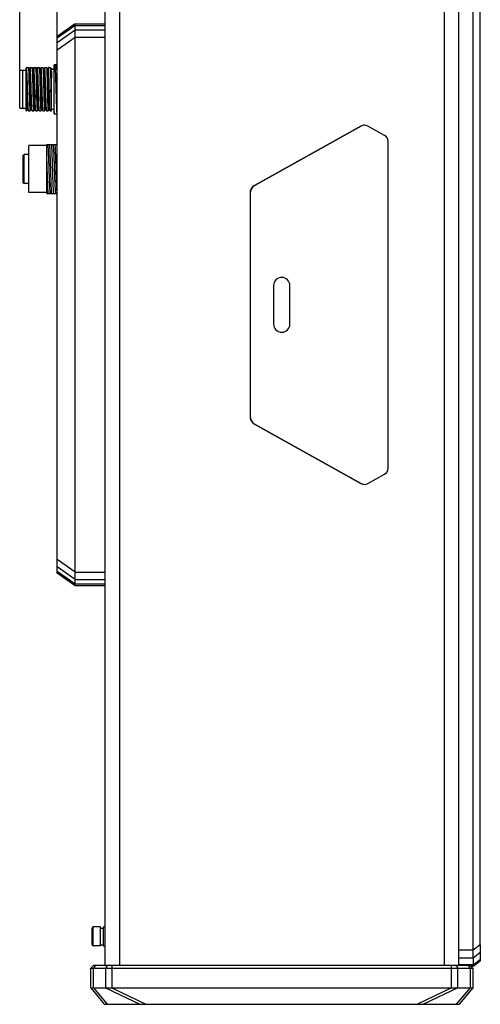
# Model space of a CAD drawing. Header units: millimetres. Extents: x 96 to 523, y 96 to 358.
# Tile 1 of 13: x 96 to 159, y 149 to 285. Entities that reach past the tile are written whole.
import ezdxf

# ---------------------------------------------------------------- set-up
doc = ezdxf.new("R2010")
doc.units = ezdxf.units.MM
doc.header["$LTSCALE"] = 32.67
doc.header["$PDMODE"] = 3
doc.header["$PDSIZE"] = 8
doc.layers.get('0').update_dxf_attribs({"linetype": 'CONTINUOUS'})
doc.layers.get('Defpoints').update_dxf_attribs({"linetype": 'CONTINUOUS'})
doc.layers.add('00_COMPONENTS', color=7, linetype='CONTINUOUS')
doc.layers.add('51__DRAFT_DIMS', color=7, linetype='CONTINUOUS')
doc.styles.get("Standard").update_dxf_attribs({"font": 'Roboto-Regular.ttf'})
doc.dimstyles.new('DIMSTYLE_1', dxfattribs={"dimtxt": 3, "dimasz": 3, "dimexe": 2.5, "dimexo": 0.5, "dimgap": 0.75, "dimtad": 1, "dimlfac": 2, "dimdsep": 46, "dimtxsty": 'STANDARD', "dimblk": '_FILLED', "dimblk1": '_FILLED', "dimblk2": '_FILLED', "dimcen": 0.09, "dimclrt": 3, "dimazin": 2, "dimtp": 0.5, "dimtm": 0.5, "dimtfac": 1, "dimtofl": 0, "dimtmove": 0, "dimatfit": 3, "dimldrblk": '_FILLED', "dimfxl": 1, "dimtolj": 1, "dimarcsym": 0})
doc.dimstyles.new('DIMSTYLE_2', dxfattribs={"dimtxt": 3, "dimasz": 3, "dimexe": 2.5, "dimexo": 0.5, "dimgap": 0.75, "dimtad": 1, "dimlfac": 2, "dimdsep": 46, "dimtxsty": 'STANDARD', "dimblk": '_FILLED', "dimblk1": '_FILLED', "dimblk2": '_FILLED', "dimcen": 0.09, "dimclrt": 3, "dimazin": 2, "dimtp": 0.3, "dimtm": 0.3, "dimtfac": 1, "dimtofl": 0, "dimtmove": 0, "dimatfit": 3, "dimldrblk": '_FILLED', "dimfxl": 1, "dimtolj": 1, "dimarcsym": 0})

# ---------------------------------------------------------------- blocks, each defined once
blk = doc.blocks.new('_FILLED')
at = {"color": 0, "linetype": 'ByBlock'}
blk.add_solid([(0, 0), (-1, 0.167), (-1, -0.167)], dxfattribs=at)
blk = doc.blocks.new('*D1')
at = {"layer": '51__DRAFT_DIMS', "color": 0, "lineweight": -2}
for p, q in [((95.93, 277.56), (95.93, 356.18)), ((159.43, 334.2), (159.43, 356.18)), ((98.93, 353.68), (156.43, 353.68))]:
    blk.add_line(p, q, dxfattribs=at)
at = {"layer": 'Defpoints', "color": 0}
for p in [(159.43, 353.68), (159.43, 333.7), (95.93, 277.06)]:
    blk.add_point(p, dxfattribs=at)
at = {"layer": '51__DRAFT_DIMS', "color": 0, "linetype": 'ByBlock', "lineweight": -2, "xscale": 3, "yscale": 3, "zscale": 3, "rotation": 180}
blk.add_blockref('_FILLED', (95.93, 353.68), dxfattribs=at)
at = {"layer": '51__DRAFT_DIMS', "color": 0, "linetype": 'ByBlock', "lineweight": -2, "xscale": 3, "yscale": 3, "zscale": 3}
blk.add_blockref('_FILLED', (159.43, 353.68), dxfattribs=at)
at = {"layer": '51__DRAFT_DIMS', "color": 3, "insert": (127.77, 358.43), "char_height": 3, "attachment_point": 2, "line_spacing_factor": 0.9}
blk.add_mtext('\\A1;127', dxfattribs=at)
blk = doc.blocks.new('*D2')
at = {"layer": '51__DRAFT_DIMS', "color": 0, "lineweight": -2}
for p, q in [((101.08, 281.09), (101.08, 348.27)), ((159.43, 334.2), (159.43, 348.27)), ((104.08, 345.77), (156.43, 345.77))]:
    blk.add_line(p, q, dxfattribs=at)
at = {"layer": 'Defpoints', "color": 0}
for p in [(159.43, 345.77), (159.43, 333.7), (101.08, 280.59)]:
    blk.add_point(p, dxfattribs=at)
at = {"layer": '51__DRAFT_DIMS', "color": 0, "linetype": 'ByBlock', "lineweight": -2, "xscale": 3, "yscale": 3, "zscale": 3, "rotation": 180}
blk.add_blockref('_FILLED', (101.08, 345.77), dxfattribs=at)
at = {"layer": '51__DRAFT_DIMS', "color": 0, "linetype": 'ByBlock', "lineweight": -2, "xscale": 3, "yscale": 3, "zscale": 3}
blk.add_blockref('_FILLED', (159.43, 345.77), dxfattribs=at)
at = {"layer": '51__DRAFT_DIMS', "color": 3, "insert": (130.34, 350.52), "char_height": 3, "attachment_point": 2, "line_spacing_factor": 0.9}
blk.add_mtext('\\A1;116.7', dxfattribs=at)

msp = doc.modelspace()

# ---------------------------------------------------------------- linework, layer by layer
at = {"layer": '00_COMPONENTS', "color": 0}
for p, q in [((158.4298, 156.5149), (158.4298, 336.6572)), ((107.6798, 336.4972), (107.6798, 154.4672)), ((109.6798, 336.4972), (109.6798, 154.4672)), ((154.4298, 336.4972), (154.4298, 154.4672)), ((156.4298, 336.4972), (156.4298, 154.4672)), ((159.4298, 157.2603), (159.4298, 335.9072)), ((103.5798, 284.2322), (101.0798, 282.4822)), ((103.5798, 283.9993), (101.0798, 282.2493)), ((103.5798, 206.7322), (103.5798, 284.2322)), ((103.5798, 284.2322), (107.6798, 284.2322)), ((103.5798, 283.9993), (107.6798, 283.9993)), ((103.5798, 283.3561), (101.0798, 281.6061)), ((101.0798, 208.4822), (101.0798, 282.4822)), ((103.5798, 282.3389), (101.0798, 280.5889)), ((107.6798, 283.3561), (103.5798, 283.3561)), ((107.6798, 282.3389), (103.5798, 282.3389)), ((100.6798, 271.8257), (100.6798, 278.5757)), ((101.0798, 278.5757), (100.6798, 278.5757)), ((95.9298, 277.8257), (96.3298, 277.8257)), ((95.9298, 272.5757), (95.9298, 277.8256)), ((96.3298, 277.7757), (96.3798, 277.8257)), ((96.3298, 277.8256), (96.3298, 272.5757)), ((96.3798, 272.5757), (96.3798, 277.8257)), ((96.3798, 277.8257), (96.8298, 277.8257)), ((96.8791, 278.1978), (96.8295, 278.112)), ((96.8298, 272.2007), (96.8298, 278.1119)), ((96.8824, 278.2007), (97.1219, 278.2007)), ((97.2563, 277.9716), (97.126, 278.1972)), ((97.3791, 278.1979), (97.2523, 277.9785)), ((97.3824, 278.2007), (97.6219, 278.2007)), ((97.7563, 277.9717), (97.626, 278.1972)), ((97.8792, 278.1979), (97.7524, 277.9785)), ((97.8824, 278.2007), (97.8792, 278.1979)), ((97.8824, 278.2007), (98.1219, 278.2007)), ((98.2563, 277.9717), (98.126, 278.1972)), ((98.2694, 278.008), (98.2524, 277.9785)), ((98.3792, 278.1979), (98.2694, 278.008)), ((98.3824, 278.2007), (98.3791, 278.1979)), ((98.3825, 278.2007), (98.6218, 278.2007)), ((98.7564, 277.9716), (98.626, 278.1971)), ((98.7702, 278.0094), (98.7523, 277.9785)), ((98.8791, 278.1979), (98.7702, 278.0094)), ((98.8824, 278.2007), (99.1219, 278.2007)), ((99.2563, 277.9717), (99.126, 278.1972)), ((99.2702, 278.0094), (99.2523, 277.9786)), ((99.3791, 278.1979), (99.2702, 278.0094)), ((99.3824, 278.2007), (99.6219, 278.2007)), ((99.7563, 277.9717), (99.6259, 278.1973)), ((99.7702, 278.0094), (99.7523, 277.9785)), ((99.8791, 278.1979), (99.7702, 278.0094)), ((99.8824, 278.2007), (100.1218, 278.2007)), ((100.2563, 277.9716), (100.1259, 278.1972)), ((100.3294, 278.112), (100.2523, 277.9785)), ((100.3298, 272.2007), (100.3298, 278.1118)), ((100.3298, 277.9507), (100.6798, 277.9507)), ((97.2084, 276.5165), (97.2085, 276.5117)), ((97.2084, 276.5161), (97.2085, 276.5112)), ((97.2085, 276.5117), (97.2105, 276.4357)), ((97.2105, 276.4357), (97.2117, 276.3898)), ((97.2254, 275.8324), (97.2259, 275.8102)), ((97.2259, 275.8102), (97.226, 275.8054)), ((97.226, 275.8054), (97.2262, 275.7954)), ((97.2262, 275.7954), (97.2263, 275.7906)), ((97.2263, 275.7906), (97.2288, 275.6834)), ((97.2288, 275.6834), (97.2292, 275.6685)), ((97.2288, 275.6834), (97.229, 275.676)), ((97.229, 275.676), (97.2292, 275.6686)), ((97.2292, 275.6686), (97.2398, 275.2007)), ((97.3348, 276.6028), (97.3438, 276.3341)), ((97.3573, 275.9074), (97.3576, 275.8962)), ((97.3576, 275.8962), (97.3581, 275.8814)), ((97.3581, 275.8814), (97.3595, 275.8342)), ((97.3595, 275.8342), (97.3658, 275.6118)), ((97.3658, 275.6118), (97.3663, 275.5965)), ((97.3663, 275.5965), (97.3667, 275.5816)), ((97.3667, 275.5816), (97.3841, 274.9633)), ((97.3841, 274.9633), (97.385, 274.9344)), ((97.385, 274.9344), (97.3916, 274.7103)), ((97.3916, 274.7103), (97.393, 274.6636)), ((100.9135, 275.2109), (100.9139, 275.2007)), ((97.4154, 273.9544), (97.4245, 273.6722)), ((100.3298, 273.7669), (100.2747, 273.7191)), ((100.3298, 273.7191), (100.2747, 273.7191)), ((95.9298, 272.5757), (96.3298, 272.5757)), ((96.3298, 272.6257), (96.3798, 272.5757)), ((96.3798, 272.5757), (96.8298, 272.5757)), ((96.8298, 272.2007), (96.8582, 272.2007)), ((96.86, 272.2181), (96.8617, 272.2203)), ((96.8617, 272.2203), (97.0024, 272.4637)), ((96.8617, 272.2203), (96.8622, 272.2213)), ((96.9984, 272.4706), (97.1351, 272.2341)), ((97.1469, 272.2007), (97.3582, 272.2007)), ((97.3617, 272.2203), (97.5024, 272.4636)), ((97.4983, 272.4706), (97.6351, 272.234)), ((97.6469, 272.2007), (97.8582, 272.2007)), ((97.8617, 272.2202), (98.0024, 272.4636)), ((97.9983, 272.4705), (98.1351, 272.2339)), ((98.1469, 272.2007), (98.3582, 272.2007)), ((98.3616, 272.2201), (98.5023, 272.4636)), ((98.4984, 272.4704), (98.6354, 272.2334)), ((98.6469, 272.2007), (98.8582, 272.2007)), ((98.8617, 272.2202), (99.0024, 272.4636)), ((98.9983, 272.4706), (99.1351, 272.2341)), ((99.1469, 272.2007), (99.3582, 272.2007)), ((99.3604, 272.2184), (99.3616, 272.2201)), ((99.3616, 272.2201), (99.5024, 272.4636)), ((99.3616, 272.2201), (99.3626, 272.2221)), ((99.4984, 272.4705), (99.6351, 272.2341)), ((99.6469, 272.2007), (99.8582, 272.2007)), ((99.8605, 272.219), (99.8621, 272.2211)), ((99.8616, 272.2203), (100.0023, 272.4637)), ((99.9984, 272.4705), (100.1351, 272.2341)), ((100.1469, 272.2007), (100.3298, 272.2007)), ((100.3298, 272.4507), (100.6798, 272.4507)), ((100.6798, 271.8257), (101.0443, 271.8257)), ((101.0457, 271.8257), (101.0798, 271.8257)), ((142.9758, 270.1121), (128.3089, 261.9347)), ((143.0008, 270.1121), (128.3339, 261.9347)), ((146.239, 268.8271), (143.9341, 270.1121)), ((97.1798, 260.9507), (97.1798, 267.4507)), ((99.6798, 267.4507), (97.1798, 267.4507)), ((99.6797, 267.5757), (101.0798, 267.5757)), ((99.6798, 260.8257), (99.6798, 267.5756)), ((146.7048, 222.9174), (146.7048, 268.0467)), ((96.4298, 266.1007), (96.5298, 266.2007)), ((96.4298, 262.3007), (96.4298, 266.1006)), ((96.5298, 262.2007), (96.5298, 266.2007)), ((97.1798, 266.2007), (96.5298, 266.2007)), ((96.4298, 262.3007), (96.5298, 262.2007)), ((97.1798, 262.2007), (96.5298, 262.2007)), ((128.2713, 261.897), (128.3089, 261.9347)), ((99.6798, 260.9507), (97.1798, 260.9507)), ((99.6798, 260.8257), (101.0798, 260.8257)), ((127.6799, 260.8319), (127.6799, 230.1325)), ((127.7049, 260.8319), (127.7049, 230.1325)), ((127.8512, 261.4769), (127.9127, 261.5384)), ((130.9298, 248.1322), (130.9298, 242.8322)), ((133.1798, 242.8322), (133.1798, 248.1322)), ((127.6799, 244.5048), (127.7049, 244.5298)), ((128.3091, 229.0297), (142.9758, 220.8533)), ((128.3341, 229.0297), (143.0008, 220.8533)), ((128.7563, 228.7804), (128.7653, 228.7893)), ((139.5436, 222.7667), (139.5525, 222.7757)), ((143.9341, 220.8533), (146.239, 222.1383)), ((103.5798, 208.6254), (101.0798, 210.3754)), ((103.5798, 207.6083), (101.0798, 209.3583)), ((103.5798, 206.965), (101.0798, 208.715)), ((103.5798, 206.7322), (101.0798, 208.4822)), ((103.5798, 208.6254), (107.6798, 208.6254)), ((103.5798, 207.6083), (107.6798, 207.6083)), ((107.6798, 206.965), (103.5798, 206.965)), ((107.6798, 206.7322), (103.5798, 206.7322)), ((105.9298, 157.2822), (105.9298, 159.5822)), ((107.0548, 159.7322), (106.0798, 159.7322)), ((106.0798, 157.1322), (106.0798, 159.7322)), ((107.0548, 157.1322), (107.0548, 159.7322)), ((107.0548, 159.5822), (107.4298, 159.5822)), ((107.4298, 159.7322), (107.6798, 159.7322)), ((107.4298, 159.7322), (107.4298, 157.1322)), ((107.0548, 157.1322), (106.0798, 157.1322)), ((107.3749, 157.2822), (107.4298, 157.2822)), ((107.4298, 157.1322), (107.6798, 157.1322)), ((158.4298, 156.5149), (156.4298, 156.5149)), ((159.4298, 157.2603), (158.4298, 156.5149)), ((158.4298, 155.443), (158.4298, 156.5149)), ((159.4298, 156.1884), (158.4298, 155.443)), ((159.4298, 157.2603), (159.4298, 156.1884)), ((159.4298, 156.1884), (159.4298, 155.2353)), ((158.4298, 155.443), (156.4298, 155.443)), ((158.4298, 155.443), (158.4298, 154.4853)), ((158.4298, 154.4853), (159.4298, 155.2353)), ((158.4298, 154.3072), (159.4298, 155.0572)), ((159.4298, 155.2353), (159.4298, 155.0572)), ((106.1298, 154.4672), (105.7298, 154.0672)), ((105.7298, 154.0672), (158.3798, 154.0672)), ((105.7298, 151.3172), (105.7298, 154.0672)), ((106.3788, 154.4672), (106.096, 154.0672)), ((106.096, 151.3172), (106.096, 154.0672)), ((106.1298, 154.4672), (157.9798, 154.4672)), ((108.0466, 154.4672), (107.7637, 154.0672)), ((107.7637, 154.0672), (107.7637, 151.3172)), ((108.6476, 154.4672), (108.6476, 151.3172)), ((155.4621, 151.3172), (155.4621, 154.4672)), ((156.0631, 154.4672), (156.346, 154.0672)), ((156.346, 151.3172), (156.346, 154.0672)), ((158.4298, 154.4853), (156.4298, 154.4853)), ((157.7309, 154.4672), (158.0137, 154.0672)), ((157.9798, 154.4672), (158.3798, 154.0672)), ((158.0137, 154.0672), (158.0137, 151.3172)), ((158.4298, 154.3072), (158.1398, 154.3072)), ((158.3798, 154.0672), (158.3798, 151.3172)), ((158.4298, 154.3072), (158.4298, 154.4853)), ((105.7298, 151.3172), (158.3798, 151.3172)), ((105.7298, 151.3172), (107.5798, 149.0672)), ((106.096, 151.3172), (107.9934, 149.0672)), ((107.7637, 151.3172), (112.4982, 149.0672)), ((108.6476, 151.3172), (113.3347, 149.0672)), ((155.4621, 151.3172), (150.775, 149.0672)), ((156.346, 151.3172), (151.6114, 149.0672)), ((158.0137, 151.3172), (156.1163, 149.0672)), ((158.3798, 151.3172), (156.5298, 149.0672)), ((107.5798, 149.0672), (156.5298, 149.0672))]:
    msp.add_line(p, q, dxfattribs=at)
for centre, radius, start, end in [((-150.3194, 270.0467), 247.6124, 1.338879, 1.467891), ((-70.2698, 270.7972), 167.705, 1.746161, 1.892015), ((143.4348, 269.2861), 0.945, 117.725148, 119.060479), ((132.0548, 248.1322), 1.125, 0, 180), ((132.0548, 242.8322), 1.125, 180, 360), ((143.4364, 221.6758), 0.9427, 240.75227, 242.088569), ((143.4411, 221.6871), 0.9548, 242.15625, 270.828515), ((106.0798, 159.5822), 0.15, 90, 180), ((106.0798, 157.2822), 0.15, 180, 270)]:
    msp.add_arc(centre, radius, start, end, dxfattribs=at)
for centre, start_param, end_param in [((107.3749, 158.4322), 4.51745277, 4.71238898), ((107.1123, 158.4322), -1.60558595, -1.49125942)]:
    msp.add_ellipse(centre, major_axis=(1.6522, 0), ratio=0.69605397, start_param=start_param, end_param=end_param, dxfattribs=at)
for points, knots in [([(100.791, 278.5757), (100.8043, 278.3776), (100.8273, 277.9125), (100.8561, 277.1318), (100.8852, 276.2084), (100.9038, 275.5519), (100.9135, 275.2109)], [0, 0, 0, 0, 0.17693161, 0.41479269, 0.69606679, 1, 1, 1, 1]), ([(100.9655, 278.5757), (100.9716, 278.5418), (100.9817, 278.4579), (100.9958, 278.3094), (101.0096, 278.1165), (101.0298, 277.7795), (101.0536, 277.273), (101.0709, 276.845), (101.0798, 276.6111)], [0, 0, 0, 0, 0.0525678, 0.12863127, 0.22738242, 0.34717745, 0.64317748, 1, 1, 1, 1]), ([(96.8824, 278.2007), (96.8814, 278.2007), (96.8801, 278.1995), (96.8793, 278.1983), (96.8791, 278.1978)], [0, 0, 0, 0, 0.66448681, 1, 1, 1, 1]), ([(97.0158, 275.2007), (97.0099, 275.3958), (96.9982, 275.7784), (96.9811, 276.334), (96.9663, 276.7733), (96.9548, 277.0977), (96.9464, 277.3152), (96.938, 277.5122), (96.9299, 277.6871), (96.922, 277.838), (96.9141, 277.9635), (96.9073, 278.0516), (96.9018, 278.1085), (96.898, 278.1408), (96.8945, 278.1658), (96.8906, 278.1844), (96.8878, 278.1948), (96.8842, 278.2007), (96.8824, 278.2007)], [0, 0, 0, 0, 0.19480082, 0.3821243, 0.55477827, 0.63350372, 0.70613543, 0.77197557, 0.83039092, 0.8808224, 0.92279029, 0.95589729, 0.96902873, 0.97983919, 0.98831096, 0.99444064, 0.99825976, 1, 1, 1, 1]), ([(97.1219, 278.2007), (97.1222, 278.2007), (97.1241, 278.2002), (97.1252, 278.1985), (97.126, 278.1972)], [0, 0, 0, 0, 0.18832996, 1, 1, 1, 1]), ([(97.126, 278.1972), (97.1289, 278.1922), (97.1328, 278.1765), (97.1381, 278.1469), (97.1431, 278.104), (97.1484, 278.0483), (97.1537, 277.9799), (97.1612, 277.8644), (97.1699, 277.6909), (97.1799, 277.4503), (97.1897, 277.1696), (97.1992, 276.8539), (97.2053, 276.6323), (97.2084, 276.5165)], [0, 0, 0, 0, 0.01028291, 0.02820149, 0.05382714, 0.08709421, 0.12788103, 0.17600558, 0.29342076, 0.4372838, 0.60504844, 0.79373638, 1, 1, 1, 1]), ([(97.2563, 277.9716), (97.2587, 277.9672), (97.2621, 277.954), (97.2667, 277.9292), (97.2712, 277.8939), (97.2782, 277.8268), (97.2867, 277.7183), (97.2968, 277.5598), (97.3067, 277.3651), (97.316, 277.1369), (97.3255, 276.8791), (97.3316, 276.6977), (97.3348, 276.6028)], [0, 0, 0, 0, 0.01092219, 0.02934338, 0.05526544, 0.0885885, 0.17692722, 0.29315235, 0.43585087, 0.6032462, 0.79237795, 1, 1, 1, 1]), ([(97.3824, 278.2007), (97.3814, 278.2007), (97.3801, 278.1995), (97.3794, 278.1983), (97.3791, 278.1979)], [0, 0, 0, 0, 0.6648758, 1, 1, 1, 1]), ([(97.516, 275.2007), (97.51, 275.3958), (97.4982, 275.7784), (97.481, 276.334), (97.4664, 276.7733), (97.4548, 277.0977), (97.4463, 277.3152), (97.438, 277.5122), (97.43, 277.6871), (97.422, 277.838), (97.4141, 277.9635), (97.4073, 278.0516), (97.4018, 278.1085), (97.398, 278.1408), (97.3945, 278.1658), (97.3906, 278.1844), (97.3877, 278.1948), (97.3841, 278.2007), (97.3824, 278.2007)], [0, 0, 0, 0, 0.1948075, 0.38212133, 0.55477693, 0.63350186, 0.70613492, 0.77197352, 0.83038984, 0.88082206, 0.92278886, 0.95589599, 0.96902589, 0.97983678, 0.98831092, 0.99444131, 0.99826145, 1, 1, 1, 1]), ([(97.6219, 278.2007), (97.6222, 278.2007), (97.6241, 278.2002), (97.6252, 278.1985), (97.626, 278.1972)], [0, 0, 0, 0, 0.18840229, 1, 1, 1, 1]), ([(97.626, 278.1972), (97.6278, 278.194), (97.6308, 278.1848), (97.6367, 278.1577), (97.643, 278.1069), (97.6504, 278.0265), (97.6577, 277.9206), (97.665, 277.79), (97.6722, 277.6361), (97.6794, 277.4601), (97.6892, 277.1863), (97.7009, 276.8023), (97.7141, 276.3017), (97.7272, 275.7613), (97.7355, 275.3899), (97.7398, 275.2007)], [0, 0, 0, 0, 0.00368321, 0.0095203, 0.02778127, 0.05476448, 0.0902613, 0.13396323, 0.18548016, 0.24435623, 0.31005669, 0.45951157, 0.62846536, 0.81081255, 1, 1, 1, 1]), ([(97.7556, 277.9703), (97.7573, 277.9673), (97.7601, 277.9588), (97.766, 277.9339), (97.7725, 277.8874), (97.7801, 277.8137), (97.7874, 277.7163), (97.7946, 277.5962), (97.8019, 277.4546), (97.8093, 277.2929), (97.8197, 277.0417), (97.8331, 276.6896), (97.8475, 276.2305), (97.8622, 275.735), (97.8771, 275.221), (97.8924, 274.707), (97.9067, 274.2115), (97.9217, 273.7524), (97.9345, 273.4001), (97.945, 273.1488), (97.9525, 272.9873), (97.9598, 272.8459), (97.9672, 272.7259), (97.9746, 272.6284), (97.9819, 272.5543), (97.9881, 272.5073), (97.9938, 272.4821), (97.9966, 272.4736), (97.9983, 272.4706)], [0, 0, 0, 0, 0.00188219, 0.0048261, 0.01395751, 0.02742396, 0.04519438, 0.06712519, 0.09295578, 0.12242265, 0.1552627, 0.22990686, 0.31432405, 0.40542932, 0.49991215, 0.59440042, 0.68547477, 0.76988301, 0.8446098, 0.8774593, 0.90689628, 0.93267173, 0.95455437, 0.97235597, 0.98592067, 0.99514465, 0.99811325, 1, 1, 1, 1]), ([(98.0159, 275.2007), (98.0099, 275.3958), (97.9984, 275.7785), (97.9809, 276.334), (97.9665, 276.7733), (97.9547, 277.0977), (97.9463, 277.3152), (97.9381, 277.5122), (97.9299, 277.6871), (97.9219, 277.838), (97.9141, 277.9635), (97.9074, 278.0516), (97.9018, 278.1085), (97.898, 278.1408), (97.8944, 278.1658), (97.8905, 278.1844), (97.8877, 278.1947), (97.8842, 278.2007), (97.8824, 278.2007)], [0, 0, 0, 0, 0.19480919, 0.38212609, 0.55478298, 0.63350864, 0.70614178, 0.77198218, 0.83039795, 0.88083185, 0.92279894, 0.95590385, 0.96903636, 0.97984895, 0.98832151, 0.99445252, 0.99827052, 1, 1, 1, 1]), ([(98.1219, 278.2007), (98.1223, 278.2007), (98.1241, 278.2002), (98.1252, 278.1985), (98.126, 278.1972)], [0, 0, 0, 0, 0.18948462, 1, 1, 1, 1]), ([(98.126, 278.1972), (98.1278, 278.1941), (98.1307, 278.1849), (98.1366, 278.1579), (98.1429, 278.1071), (98.1504, 278.0269), (98.1577, 277.9209), (98.1649, 277.7905), (98.1722, 277.6366), (98.1794, 277.4606), (98.1891, 277.1867), (98.2009, 276.8027), (98.2141, 276.302), (98.2272, 275.7615), (98.2356, 275.3899), (98.2399, 275.2007)], [0, 0, 0, 0, 0.00366192, 0.00948084, 0.0277104, 0.05467008, 0.09014594, 0.13383224, 0.1853424, 0.24421386, 0.30991621, 0.4593887, 0.62837278, 0.81077233, 1, 1, 1, 1]), ([(98.2563, 277.9717), (98.2581, 277.9687), (98.2608, 277.9601), (98.2663, 277.9348), (98.2722, 277.8875), (98.2793, 277.8132), (98.2865, 277.7157), (98.2941, 277.596), (98.302, 277.455), (98.3098, 277.2937), (98.32, 277.0423), (98.3321, 276.6898), (98.347, 276.2305), (98.3628, 275.7351), (98.3769, 275.221), (98.3915, 274.7068), (98.4068, 274.2112), (98.422, 273.7522), (98.4339, 273.4001), (98.4442, 273.149), (98.4519, 272.9873), (98.4596, 272.8456), (98.4673, 272.7254), (98.4747, 272.6279), (98.4819, 272.5542), (98.4879, 272.5076), (98.4934, 272.4827), (98.4962, 272.4742), (98.4979, 272.4712)], [0, 0, 0, 0, 0.00188137, 0.00486041, 0.01414126, 0.02775293, 0.04554831, 0.06737719, 0.09307742, 0.12246149, 0.15531522, 0.23011232, 0.31452155, 0.40557547, 0.50008082, 0.5945732, 0.68570884, 0.77012862, 0.8447042, 0.87752683, 0.90700017, 0.93285671, 0.95481786, 0.97260788, 0.98608213, 0.9952022, 0.99813261, 1, 1, 1, 1]), ([(98.5157, 275.2007), (98.5098, 275.3958), (98.4984, 275.7785), (98.4809, 276.334), (98.4664, 276.7733), (98.4547, 277.0977), (98.4463, 277.3152), (98.4381, 277.5122), (98.4299, 277.6871), (98.4219, 277.838), (98.4141, 277.9635), (98.4074, 278.0516), (98.4018, 278.1085), (98.398, 278.1408), (98.3944, 278.1658), (98.3905, 278.1844), (98.3877, 278.1947), (98.3842, 278.2007), (98.3824, 278.2007)], [0, 0, 0, 0, 0.19480972, 0.38212702, 0.55478446, 0.63351014, 0.70614324, 0.77198402, 0.83040006, 0.88083386, 0.92280078, 0.95590622, 0.96903922, 0.97985208, 0.98832439, 0.99445466, 0.99827157, 1, 1, 1, 1]), ([(98.6219, 278.2007), (98.6222, 278.2007), (98.6241, 278.2002), (98.6252, 278.1984), (98.626, 278.1971)], [0, 0, 0, 0, 0.18825112, 1, 1, 1, 1]), ([(98.626, 278.1971), (98.6278, 278.1939), (98.6308, 278.1847), (98.6367, 278.1576), (98.643, 278.1068), (98.6504, 278.0264), (98.6577, 277.9204), (98.665, 277.7898), (98.6722, 277.6359), (98.6793, 277.4599), (98.6892, 277.1861), (98.7009, 276.8021), (98.7142, 276.3015), (98.727, 275.7612), (98.7357, 275.3898), (98.7401, 275.2007)], [0, 0, 0, 0, 0.00369242, 0.00953933, 0.02781343, 0.05480868, 0.09031547, 0.13402303, 0.1855465, 0.24442259, 0.31012221, 0.45956977, 0.62850805, 0.8108356, 1, 1, 1, 1]), ([(98.7564, 277.9716), (98.7581, 277.9686), (98.7609, 277.96), (98.7666, 277.9348), (98.7727, 277.8878), (98.78, 277.8137), (98.7874, 277.7162), (98.7948, 277.5962), (98.8022, 277.4547), (98.8096, 277.2931), (98.8233, 276.9662), (98.841, 276.4467), (98.8628, 275.727), (98.8847, 274.9664), (98.9031, 274.3347), (98.9186, 273.8553), (98.9296, 273.5324), (98.9409, 273.2438), (98.9519, 272.9953), (98.9615, 272.8157), (98.9695, 272.6958), (98.9751, 272.6248), (98.9807, 272.5669), (98.9859, 272.5224), (98.9914, 272.4919), (98.9954, 272.4757), (98.9983, 272.4706)], [0, 0, 0, 0, 0.00189275, 0.00486092, 0.01407815, 0.02763406, 0.04543395, 0.06732577, 0.09311652, 0.1225667, 0.15541816, 0.27128846, 0.40560194, 0.54753085, 0.68562372, 0.74972074, 0.80874934, 0.86152542, 0.90698788, 0.94418958, 0.95946715, 0.97242833, 0.98299839, 0.99112255, 0.99677967, 1, 1, 1, 1]), ([(98.8824, 278.2007), (98.8814, 278.2007), (98.8801, 278.1995), (98.8794, 278.1983), (98.8791, 278.1979)], [0, 0, 0, 0, 0.66483187, 1, 1, 1, 1]), ([(99.016, 275.2007), (99.01, 275.3958), (98.9982, 275.7784), (98.981, 276.334), (98.9664, 276.7733), (98.9548, 277.0977), (98.9463, 277.3152), (98.938, 277.5122), (98.93, 277.6871), (98.922, 277.838), (98.9141, 277.9635), (98.9073, 278.0516), (98.9018, 278.1085), (98.898, 278.1408), (98.8945, 278.1658), (98.8906, 278.1844), (98.8877, 278.1948), (98.8841, 278.2007), (98.8824, 278.2007)], [0, 0, 0, 0, 0.1948075, 0.38212132, 0.55477696, 0.63350185, 0.70613485, 0.77197356, 0.83038994, 0.88082199, 0.92278881, 0.95589617, 0.96902607, 0.97983686, 0.98831084, 0.9944411, 0.99826123, 1, 1, 1, 1]), ([(99.1219, 278.2007), (99.1222, 278.2007), (99.1241, 278.2002), (99.1252, 278.1985), (99.1259, 278.1972)], [0, 0, 0, 0, 0.18905651, 1, 1, 1, 1]), ([(99.1259, 278.1972), (99.1278, 278.194), (99.1307, 278.1849), (99.1366, 278.1578), (99.1429, 278.1071), (99.1504, 278.0268), (99.1577, 277.9209), (99.165, 277.7904), (99.1721, 277.6365), (99.1793, 277.4605), (99.1892, 277.1866), (99.2008, 276.8026), (99.2142, 276.3019), (99.227, 275.7614), (99.2356, 275.3899), (99.24, 275.2007)], [0, 0, 0, 0, 0.00366823, 0.00949223, 0.02772725, 0.05469149, 0.09017303, 0.13386176, 0.18537367, 0.24424539, 0.30994696, 0.45941501, 0.62839362, 0.81077485, 1, 1, 1, 1]), ([(99.2563, 277.9717), (99.2581, 277.9687), (99.2609, 277.9601), (99.2665, 277.935), (99.2727, 277.8882), (99.28, 277.8142), (99.2874, 277.7168), (99.2948, 277.5968), (99.3022, 277.4554), (99.3096, 277.2939), (99.3233, 276.9671), (99.341, 276.4476), (99.3628, 275.7278), (99.3846, 274.967), (99.4032, 274.3352), (99.4185, 273.8556), (99.4296, 273.5327), (99.4409, 273.244), (99.4518, 272.9954), (99.4615, 272.8158), (99.4696, 272.6958), (99.4751, 272.6248), (99.4806, 272.5669), (99.4859, 272.5224), (99.4914, 272.4918), (99.4954, 272.4757), (99.4984, 272.4705)], [0, 0, 0, 0, 0.00188602, 0.00484606, 0.01403535, 0.0275595, 0.04534133, 0.06722884, 0.09300259, 0.12243253, 0.15527549, 0.27113722, 0.40546358, 0.54741408, 0.6855429, 0.74964921, 0.80869957, 0.86149186, 0.90695586, 0.9441798, 0.95946306, 0.97241649, 0.98298077, 0.99110832, 0.99677427, 1, 1, 1, 1]), ([(99.3824, 278.2007), (99.3814, 278.2007), (99.3801, 278.1995), (99.3793, 278.1983), (99.3791, 278.1979)], [0, 0, 0, 0, 0.6647411, 1, 1, 1, 1]), ([(99.516, 275.2007), (99.51, 275.3958), (99.4982, 275.7784), (99.481, 276.334), (99.4664, 276.7733), (99.4548, 277.0977), (99.4463, 277.3152), (99.438, 277.5122), (99.4299, 277.6871), (99.422, 277.838), (99.4141, 277.9635), (99.4073, 278.0516), (99.4018, 278.1085), (99.398, 278.1408), (99.3945, 278.1658), (99.3906, 278.1844), (99.3877, 278.1948), (99.3841, 278.2007), (99.3824, 278.2007)], [0, 0, 0, 0, 0.19480739, 0.3821211, 0.55477667, 0.63350149, 0.70613441, 0.77197316, 0.83038955, 0.88082141, 0.92278827, 0.95589586, 0.96902571, 0.9798363, 0.98831006, 0.99444022, 0.99826052, 1, 1, 1, 1]), ([(99.6219, 278.2007), (99.6231, 278.2007), (99.6247, 278.1992), (99.6256, 278.1978), (99.6259, 278.1973)], [0, 0, 0, 0, 0.66436121, 1, 1, 1, 1]), ([(99.6259, 278.1973), (99.6277, 278.1941), (99.6306, 278.185), (99.6365, 278.158), (99.643, 278.1073), (99.6504, 278.0271), (99.6576, 277.9212), (99.6649, 277.7908), (99.6721, 277.6369), (99.6794, 277.461), (99.6891, 277.187), (99.7009, 276.803), (99.7141, 276.3022), (99.7272, 275.7616), (99.7355, 275.3899), (99.7397, 275.2007)], [0, 0, 0, 0, 0.00364621, 0.00945164, 0.02766222, 0.05460147, 0.09006114, 0.13373738, 0.18523917, 0.24410877, 0.30981149, 0.45929566, 0.62830557, 0.81072776, 1, 1, 1, 1]), ([(99.7563, 277.9717), (99.758, 277.9687), (99.7608, 277.9602), (99.7665, 277.9352), (99.7727, 277.8884), (99.78, 277.8145), (99.7873, 277.7171), (99.7947, 277.5972), (99.8022, 277.4559), (99.8097, 277.2944), (99.8232, 276.9676), (99.8411, 276.4481), (99.8628, 275.7282), (99.8846, 274.9674), (99.9032, 274.3355), (99.9184, 273.8558), (99.9297, 273.5328), (99.9408, 273.2441), (99.9518, 272.9954), (99.9616, 272.8157), (99.9696, 272.6958), (99.9751, 272.6248), (99.9806, 272.5669), (99.9859, 272.5224), (99.9915, 272.4918), (99.9954, 272.4756), (99.9984, 272.4705)], [0, 0, 0, 0, 0.00187876, 0.00482736, 0.01398942, 0.02750099, 0.04528531, 0.06716156, 0.09291635, 0.12233882, 0.15518895, 0.27103836, 0.4053781, 0.54734743, 0.68549765, 0.74961635, 0.80868391, 0.86147383, 0.90695329, 0.94418616, 0.95946008, 0.97241152, 0.98298218, 0.9911182, 0.9967853, 1, 1, 1, 1]), ([(99.8824, 278.2007), (99.8814, 278.2007), (99.8801, 278.1995), (99.8793, 278.1983), (99.8791, 278.1979)], [0, 0, 0, 0, 0.66458196, 1, 1, 1, 1]), ([(100.016, 275.2007), (100.01, 275.3958), (99.9982, 275.7784), (99.981, 276.334), (99.9664, 276.7733), (99.9548, 277.0977), (99.9463, 277.3152), (99.938, 277.5122), (99.9299, 277.6871), (99.922, 277.838), (99.9141, 277.9635), (99.9073, 278.0516), (99.9018, 278.1085), (99.898, 278.1408), (99.8945, 278.1658), (99.8906, 278.1844), (99.8877, 278.1948), (99.8841, 278.2007), (99.8824, 278.2007)], [0, 0, 0, 0, 0.19480739, 0.38212108, 0.55477668, 0.63350147, 0.70613433, 0.77197317, 0.83038961, 0.8808213, 0.9227882, 0.95589603, 0.96902586, 0.97983632, 0.98830987, 0.99443987, 0.99826014, 1, 1, 1, 1]), ([(100.1218, 278.2007), (100.1222, 278.2007), (100.124, 278.2002), (100.1251, 278.1985), (100.1259, 278.1972)], [0, 0, 0, 0, 0.18806008, 1, 1, 1, 1]), ([(100.1259, 278.1972), (100.1277, 278.194), (100.1307, 278.1849), (100.1366, 278.1579), (100.143, 278.1071), (100.1504, 278.0268), (100.1576, 277.9209), (100.1649, 277.7904), (100.1723, 277.6365), (100.1793, 277.4605), (100.1891, 277.1866), (100.201, 276.8026), (100.214, 276.3019), (100.2272, 275.7614), (100.2356, 275.3899), (100.2398, 275.2007)], [0, 0, 0, 0, 0.00366903, 0.00949561, 0.0277347, 0.05469666, 0.09017547, 0.13386562, 0.18537768, 0.24424875, 0.30995014, 0.45941832, 0.62839432, 0.81078362, 1, 1, 1, 1]), ([(100.2563, 277.9716), (100.2585, 277.9677), (100.2619, 277.9562), (100.2663, 277.9346), (100.2707, 277.9039), (100.2773, 277.8453), (100.285, 277.7503), (100.294, 277.6115), (100.303, 277.4408), (100.312, 277.2406), (100.3211, 277.0135), (100.3269, 276.8534), (100.3298, 276.7693)], [0, 0, 0, 0, 0.01107731, 0.02940615, 0.05510806, 0.08818854, 0.17616305, 0.29208269, 0.43438139, 0.60138726, 0.79079568, 1, 1, 1, 1]), ([(96.8298, 276.7693), (96.8373, 276.5527), (96.8513, 276.0986), (96.8723, 275.4028), (96.8921, 274.6945), (96.9088, 274.1186), (96.9237, 273.6885), (96.9347, 273.4024), (96.9448, 273.1483), (96.9546, 272.9307), (96.9636, 272.7737), (96.9712, 272.6688), (96.9765, 272.6065), (96.9818, 272.5557), (96.9869, 272.5166), (96.992, 272.4896), (96.9956, 272.4754), (96.9982, 272.4709)], [0, 0, 0, 0, 0.15112013, 0.31669894, 0.48528164, 0.64511946, 0.71835425, 0.78532864, 0.84472605, 0.89560273, 0.93721268, 0.95433561, 0.96889313, 0.98080128, 0.98997501, 0.99635972, 1, 1, 1, 1]), ([(97.0636, 273.7099), (97.0596, 273.8266), (97.0428, 274.3235), (97.0276, 274.8205), (97.0159, 275.2007)], [0, 0, 0, 0, 0.23486096, 1, 1, 1, 1]), ([(97.2398, 275.2007), (97.2427, 275.071), (97.2542, 274.5741), (97.2654, 274.0771), (97.2749, 273.7099)], [0, 0, 0, 0, 0.26089698, 1, 1, 1, 1]), ([(97.393, 274.6636), (97.3948, 274.6024), (97.4021, 274.3661), (97.4098, 274.1297), (97.4154, 273.9544)], [0, 0, 0, 0, 0.25854895, 1, 1, 1, 1]), ([(97.5637, 273.7099), (97.5596, 273.8266), (97.5427, 274.3235), (97.5277, 274.8205), (97.516, 275.2007)], [0, 0, 0, 0, 0.23486388, 1, 1, 1, 1]), ([(97.7398, 275.2007), (97.7427, 275.071), (97.7543, 274.5741), (97.7654, 274.0771), (97.7749, 273.7099)], [0, 0, 0, 0, 0.26089697, 1, 1, 1, 1]), ([(98.0637, 273.7099), (98.0596, 273.8266), (98.0426, 274.3235), (98.0276, 274.8205), (98.0159, 275.2007)], [0, 0, 0, 0, 0.23486399, 1, 1, 1, 1]), ([(98.275, 273.7099), (98.2719, 273.8266), (98.2596, 274.3235), (98.2485, 274.8205), (98.2399, 275.2007)], [0, 0, 0, 0, 0.23485308, 1, 1, 1, 1]), ([(98.2417, 275.2007), (98.2448, 275.0712), (98.2562, 274.5742), (98.2657, 274.0772), (98.275, 273.7099)], [0, 0, 0, 0, 0.26072458, 1, 1, 1, 1]), ([(98.5637, 273.7099), (98.5595, 273.8266), (98.5427, 274.3235), (98.5273, 274.8204), (98.5157, 275.2007)], [0, 0, 0, 0, 0.23486392, 1, 1, 1, 1]), ([(98.7401, 275.2007), (98.743, 275.071), (98.7538, 274.5741), (98.7655, 274.0771), (98.775, 273.7099)], [0, 0, 0, 0, 0.26089699, 1, 1, 1, 1]), ([(99.0637, 273.7099), (99.0596, 273.8266), (99.0427, 274.3235), (99.0277, 274.8205), (99.016, 275.2007)], [0, 0, 0, 0, 0.23486379, 1, 1, 1, 1]), ([(99.24, 275.2007), (99.2429, 275.071), (99.2538, 274.5741), (99.2655, 274.0771), (99.2749, 273.7099)], [0, 0, 0, 0, 0.26089699, 1, 1, 1, 1]), ([(99.5637, 273.7099), (99.5596, 273.8266), (99.5427, 274.3235), (99.5277, 274.8205), (99.516, 275.2007)], [0, 0, 0, 0, 0.23486373, 1, 1, 1, 1]), ([(99.7397, 275.2007), (99.7426, 275.071), (99.7542, 274.5741), (99.7654, 274.0771), (99.7749, 273.7099)], [0, 0, 0, 0, 0.26089698, 1, 1, 1, 1]), ([(100.0637, 273.7099), (100.0596, 273.8266), (100.0427, 274.3235), (100.0277, 274.8205), (100.016, 275.2007)], [0, 0, 0, 0, 0.23486373, 1, 1, 1, 1]), ([(100.2747, 273.7191), (100.2716, 273.8352), (100.2593, 274.329), (100.2483, 274.8229), (100.2398, 275.2007)], [0, 0, 0, 0, 0.23506322, 1, 1, 1, 1]), ([(100.2417, 275.2007), (100.2447, 275.0721), (100.256, 274.5782), (100.2654, 274.0843), (100.2747, 273.7191)], [0, 0, 0, 0, 0.26058031, 1, 1, 1, 1]), ([(100.9139, 275.2007), (100.9246, 274.8588), (100.9454, 274.2003), (100.9766, 273.2741), (101.0074, 272.491), (101.0307, 272.0244), (101.0443, 271.8257)], [0, 0, 0, 0, 0.30385123, 0.58515917, 0.82307895, 1, 1, 1, 1]), ([(97.1309, 272.262), (97.1273, 272.2887), (97.1212, 272.353), (97.109, 272.5225), (97.0951, 272.8069), (97.0789, 273.2252), (97.0689, 273.5384), (97.0636, 273.7099)], [0, 0, 0, 0, 0.05573798, 0.1335335, 0.35170629, 0.64489071, 1, 1, 1, 1]), ([(97.2749, 273.7099), (97.2783, 273.6005), (97.2849, 273.3922), (97.2951, 273.0971), (97.3054, 272.8383), (97.3142, 272.6473), (97.3215, 272.516), (97.3266, 272.4345), (97.3317, 272.3651), (97.3368, 272.3075), (97.3417, 272.2633), (97.3469, 272.2297), (97.3509, 272.2123), (97.3554, 272.2007), (97.3582, 272.2007)], [0, 0, 0, 0, 0.2168313, 0.41297571, 0.58506594, 0.73014742, 0.79176524, 0.84574062, 0.89184637, 0.92989297, 0.95973298, 0.98127294, 0.99452098, 1, 1, 1, 1]), ([(97.4245, 273.6722), (97.4273, 273.5884), (97.4329, 273.4286), (97.442, 273.2018), (97.4513, 273.0015), (97.4606, 272.8309), (97.4696, 272.6922), (97.4771, 272.5977), (97.4834, 272.5394), (97.4877, 272.5087), (97.4921, 272.4871), (97.4955, 272.4755), (97.4978, 272.4716)], [0, 0, 0, 0, 0.20897873, 0.39832083, 0.56562459, 0.70841851, 0.82424981, 0.91174328, 0.94468781, 0.97036373, 0.98876145, 1, 1, 1, 1]), ([(97.6309, 272.2617), (97.6274, 272.2884), (97.6212, 272.3526), (97.609, 272.522), (97.595, 272.8065), (97.5789, 273.225), (97.5689, 273.5383), (97.5637, 273.7099)], [0, 0, 0, 0, 0.05565434, 0.13339287, 0.35152777, 0.64476492, 1, 1, 1, 1]), ([(97.7749, 273.7099), (97.7783, 273.6005), (97.7849, 273.3922), (97.7951, 273.0971), (97.8054, 272.8383), (97.8142, 272.6473), (97.8215, 272.516), (97.8266, 272.4345), (97.8317, 272.3651), (97.8368, 272.3075), (97.8417, 272.2633), (97.8469, 272.2297), (97.8509, 272.2123), (97.8554, 272.2007), (97.8582, 272.2007)], [0, 0, 0, 0, 0.21683132, 0.4129758, 0.58506609, 0.7301477, 0.79176559, 0.84574103, 0.89184678, 0.92989332, 0.95973321, 0.98127297, 0.99452082, 1, 1, 1, 1]), ([(98.1308, 272.2625), (98.1273, 272.2892), (98.1211, 272.3536), (98.1089, 272.5232), (98.095, 272.8075), (98.0789, 273.2256), (98.0689, 273.5385), (98.0637, 273.7099)], [0, 0, 0, 0, 0.05585799, 0.13373637, 0.35196497, 0.64507265, 1, 1, 1, 1]), ([(98.275, 273.7099), (98.2783, 273.6005), (98.2849, 273.3922), (98.2951, 273.0971), (98.3054, 272.8383), (98.3142, 272.6473), (98.3215, 272.516), (98.3266, 272.4345), (98.3317, 272.3651), (98.3368, 272.3076), (98.3417, 272.2633), (98.3469, 272.2297), (98.3509, 272.2123), (98.3554, 272.2007), (98.3582, 272.2007)], [0, 0, 0, 0, 0.21680691, 0.41298018, 0.58505489, 0.73014374, 0.7917612, 0.8457402, 0.89184371, 0.92989335, 0.95973285, 0.98126954, 0.99452105, 1, 1, 1, 1]), ([(98.6331, 272.2459), (98.6293, 272.2707), (98.623, 272.3319), (98.6103, 272.4984), (98.596, 272.7848), (98.5793, 273.2116), (98.5691, 273.533), (98.5637, 273.7099)], [0, 0, 0, 0, 0.05116981, 0.12581092, 0.34185747, 0.63794291, 1, 1, 1, 1]), ([(98.775, 273.7099), (98.7783, 273.6005), (98.7849, 273.3922), (98.7951, 273.0971), (98.8054, 272.8383), (98.8142, 272.6473), (98.8215, 272.516), (98.8266, 272.4345), (98.8317, 272.3651), (98.8369, 272.3075), (98.8417, 272.2633), (98.8469, 272.2297), (98.8509, 272.2123), (98.8554, 272.2007), (98.8582, 272.2007)], [0, 0, 0, 0, 0.21683215, 0.41297735, 0.58506814, 0.73015029, 0.7917686, 0.84574452, 0.89185072, 0.92989754, 0.95973742, 0.98127671, 0.9945234, 1, 1, 1, 1]), ([(99.1309, 272.2617), (99.1274, 272.2884), (99.1212, 272.3526), (99.109, 272.5221), (99.095, 272.8065), (99.0789, 273.225), (99.0689, 273.5383), (99.0637, 273.7099)], [0, 0, 0, 0, 0.05565936, 0.13340137, 0.35153857, 0.64477245, 1, 1, 1, 1]), ([(99.2749, 273.7099), (99.2783, 273.6005), (99.2849, 273.3922), (99.2951, 273.0971), (99.3054, 272.8383), (99.3142, 272.6473), (99.3215, 272.516), (99.3266, 272.4345), (99.3317, 272.3651), (99.3368, 272.3075), (99.3417, 272.2633), (99.3469, 272.2297), (99.3509, 272.2123), (99.3554, 272.2007), (99.3582, 272.2007)], [0, 0, 0, 0, 0.21683138, 0.41297588, 0.58506627, 0.73014782, 0.79176568, 0.84574122, 0.89184724, 0.92989422, 0.95973469, 0.98127496, 0.99452281, 1, 1, 1, 1]), ([(99.6308, 272.2625), (99.6273, 272.2893), (99.6211, 272.3536), (99.6089, 272.5232), (99.595, 272.8075), (99.5789, 273.2256), (99.5689, 273.5385), (99.5637, 273.7099)], [0, 0, 0, 0, 0.05586624, 0.13375018, 0.35198268, 0.64508522, 1, 1, 1, 1]), ([(99.7749, 273.7099), (99.7782, 273.6005), (99.7849, 273.3922), (99.7951, 273.0971), (99.8054, 272.8383), (99.8142, 272.6473), (99.8215, 272.516), (99.8266, 272.4345), (99.8317, 272.3651), (99.8369, 272.3075), (99.8417, 272.2633), (99.8469, 272.2297), (99.8509, 272.2123), (99.8554, 272.2007), (99.8582, 272.2007)], [0, 0, 0, 0, 0.21683215, 0.41297704, 0.58506766, 0.7301497, 0.7917679, 0.84574366, 0.89184967, 0.92989634, 0.95973612, 0.98127545, 0.99452241, 1, 1, 1, 1]), ([(100.1309, 272.2614), (100.1274, 272.2881), (100.1212, 272.3522), (100.109, 272.5216), (100.0951, 272.8061), (100.0789, 273.2248), (100.0689, 273.5382), (100.0637, 273.7099)], [0, 0, 0, 0, 0.0555812, 0.13326928, 0.35137015, 0.64465399, 1, 1, 1, 1]), ([(96.8298, 272.3914), (96.8319, 272.3637), (96.8358, 272.3161), (96.8419, 272.2614), (96.8469, 272.2297), (96.8505, 272.2143), (96.8532, 272.2054), (96.8567, 272.2007), (96.8582, 272.2007)], [0, 0, 0, 0, 0.42804113, 0.73729398, 0.84679727, 0.92619971, 0.97608262, 1, 1, 1, 1]), ([(96.8471, 272.2453), (96.848, 272.2405), (96.8497, 272.2323), (96.8528, 272.2235), (96.8555, 272.2169), (96.8592, 272.2173), (96.86, 272.2181)], [0, 0, 0, 0, 0.4403504, 0.73706004, 0.90055872, 1, 1, 1, 1]), ([(96.8582, 272.2007), (96.8594, 272.2007), (96.8623, 272.2038), (96.8663, 272.215), (96.8686, 272.2262), (96.8701, 272.2349)], [0, 0, 0, 0, 0.09913392, 0.29011427, 1, 1, 1, 1]), ([(97.1469, 272.2007), (97.145, 272.2007), (97.1412, 272.207), (97.1382, 272.2181), (97.1341, 272.2378), (97.132, 272.2531), (97.1309, 272.262)], [0, 0, 0, 0, 0.08617435, 0.2755887, 0.57968985, 1, 1, 1, 1]), ([(97.3556, 272.2197), (97.3534, 272.2222), (97.3504, 272.2314), (97.3483, 272.2403), (97.3471, 272.2462)], [0, 0, 0, 0, 0.35634827, 1, 1, 1, 1]), ([(97.3617, 272.2215), (97.361, 272.2203), (97.3593, 272.2175), (97.3564, 272.2189), (97.3556, 272.2197)], [0, 0, 0, 0, 0.56685071, 1, 1, 1, 1]), ([(97.3582, 272.2007), (97.3594, 272.2007), (97.3623, 272.2038), (97.3663, 272.2149), (97.3686, 272.2261), (97.3701, 272.2347)], [0, 0, 0, 0, 0.09930341, 0.29030452, 1, 1, 1, 1]), ([(97.6469, 272.2007), (97.645, 272.2007), (97.6412, 272.207), (97.6382, 272.218), (97.6342, 272.2376), (97.6321, 272.2528), (97.6309, 272.2617)], [0, 0, 0, 0, 0.08626123, 0.27567412, 0.57974043, 1, 1, 1, 1]), ([(97.8556, 272.2197), (97.8534, 272.2222), (97.8503, 272.2314), (97.8482, 272.2404), (97.8471, 272.2463)], [0, 0, 0, 0, 0.35707968, 1, 1, 1, 1]), ([(97.8617, 272.2214), (97.8609, 272.2202), (97.8592, 272.2174), (97.8563, 272.2189), (97.8556, 272.2197)], [0, 0, 0, 0, 0.56429087, 1, 1, 1, 1]), ([(97.8582, 272.2007), (97.8594, 272.2007), (97.8623, 272.2038), (97.8663, 272.2149), (97.8686, 272.226), (97.8701, 272.2346)], [0, 0, 0, 0, 0.0993627, 0.29037423, 1, 1, 1, 1]), ([(98.1469, 272.2007), (98.145, 272.2007), (98.1412, 272.2071), (98.1382, 272.2182), (98.1341, 272.2381), (98.132, 272.2535), (98.1308, 272.2625)], [0, 0, 0, 0, 0.08599655, 0.27539312, 0.57956187, 1, 1, 1, 1]), ([(98.3486, 272.2386), (98.3482, 272.2403), (98.3466, 272.2481), (98.3452, 272.256), (98.3443, 272.2622)], [0, 0, 0, 0, 0.21607861, 1, 1, 1, 1]), ([(98.3573, 272.218), (98.355, 272.2187), (98.3516, 272.2269), (98.3498, 272.2336), (98.3486, 272.2386)], [0, 0, 0, 0, 0.32216608, 1, 1, 1, 1]), ([(98.3616, 272.2209), (98.3613, 272.2203), (98.3604, 272.2189), (98.3585, 272.2176), (98.3573, 272.218)], [0, 0, 0, 0, 0.34888329, 1, 1, 1, 1]), ([(98.3582, 272.2007), (98.3594, 272.2007), (98.3623, 272.2037), (98.3663, 272.2148), (98.3685, 272.2259), (98.37, 272.2344)], [0, 0, 0, 0, 0.09951902, 0.29043435, 1, 1, 1, 1]), ([(98.6469, 272.2007), (98.6454, 272.2007), (98.6421, 272.2051), (98.6394, 272.2135), (98.6359, 272.228), (98.6341, 272.2393), (98.6331, 272.2459)], [0, 0, 0, 0, 0.09237662, 0.28242575, 0.58421848, 1, 1, 1, 1]), ([(98.8476, 272.2463), (98.8485, 272.2416), (98.8502, 272.2336), (98.8535, 272.2248), (98.856, 272.2183), (98.8597, 272.2184), (98.8605, 272.2191)], [0, 0, 0, 0, 0.43691421, 0.73449568, 0.90198339, 1, 1, 1, 1]), ([(98.8582, 272.2007), (98.8594, 272.2007), (98.8623, 272.2038), (98.8663, 272.215), (98.8686, 272.2261), (98.8701, 272.2347)], [0, 0, 0, 0, 0.09925587, 0.29025702, 1, 1, 1, 1]), ([(99.1469, 272.2007), (99.145, 272.2007), (99.1412, 272.207), (99.1382, 272.218), (99.1342, 272.2376), (99.1321, 272.2528), (99.1309, 272.2617)], [0, 0, 0, 0, 0.08624456, 0.27565601, 0.57972873, 1, 1, 1, 1]), ([(99.3471, 272.2452), (99.3481, 272.2403), (99.3496, 272.2329), (99.3525, 272.2239), (99.3546, 272.2192), (99.3578, 272.2163), (99.3598, 272.2177), (99.3604, 272.2184)], [0, 0, 0, 0, 0.4412641, 0.67500816, 0.82856525, 0.91609979, 1, 1, 1, 1]), ([(99.3582, 272.2007), (99.3594, 272.2007), (99.3623, 272.2038), (99.3663, 272.215), (99.3686, 272.2262), (99.3701, 272.2348)], [0, 0, 0, 0, 0.09917073, 0.29014858, 1, 1, 1, 1]), ([(99.6469, 272.2007), (99.645, 272.2007), (99.6412, 272.2071), (99.6382, 272.2182), (99.6341, 272.2381), (99.632, 272.2535), (99.6308, 272.2625)], [0, 0, 0, 0, 0.08600582, 0.27540515, 0.57957085, 1, 1, 1, 1]), ([(99.8477, 272.2457), (99.8487, 272.2411), (99.8503, 272.2331), (99.8535, 272.2244), (99.8562, 272.2179), (99.8598, 272.2183), (99.8605, 272.219)], [0, 0, 0, 0, 0.43998319, 0.73739612, 0.90191253, 1, 1, 1, 1]), ([(99.8582, 272.2007), (99.8594, 272.2007), (99.8623, 272.2038), (99.8663, 272.215), (99.8686, 272.2262), (99.8701, 272.2349)], [0, 0, 0, 0, 0.099153, 0.29014032, 1, 1, 1, 1]), ([(100.1469, 272.2007), (100.145, 272.2007), (100.1412, 272.2069), (100.1383, 272.2179), (100.1342, 272.2375), (100.1321, 272.2526), (100.1309, 272.2614)], [0, 0, 0, 0, 0.08635478, 0.27577582, 0.57980634, 1, 1, 1, 1]), ([(100.7272, 271.8257), (100.718, 271.9631), (100.7008, 272.2771), (100.687, 272.5912), (100.6798, 272.7678)], [0, 0, 0, 0, 0.43793546, 1, 1, 1, 1]), ([(99.781, 267.5756), (99.7853, 267.5544), (99.7929, 267.5033), (99.808, 267.3685), (99.8257, 267.141), (99.8459, 266.8023), (99.8658, 266.3842), (99.8864, 265.8995), (99.9147, 265.1642), (99.9479, 264.2007), (99.9816, 263.2372), (100.0095, 262.5019), (100.0303, 262.0172), (100.0503, 261.5991), (100.0702, 261.2604), (100.088, 261.0327), (100.1032, 260.8979), (100.1108, 260.847), (100.1151, 260.826)], [0, 0, 0, 0, 0.00960083, 0.0228989, 0.06018207, 0.11087144, 0.17346282, 0.2459573, 0.32619987, 0.50001512, 0.67380598, 0.75406154, 0.82660152, 0.88912113, 0.93981564, 0.97717974, 0.9904613, 1, 1, 1, 1]), ([(100.0342, 267.5757), (100.0477, 267.377), (100.0712, 266.9105), (100.1021, 266.1273), (100.1332, 265.2011), (100.1647, 264.2007), (100.1961, 263.2003), (100.2273, 262.2741), (100.2582, 261.4909), (100.2815, 261.0244), (100.2952, 260.8257)], [0, 0, 0, 0, 0.08845842, 0.20741846, 0.34807516, 0.49999911, 0.65192341, 0.79258092, 0.91154092, 1, 1, 1, 1]), ([(100.612, 260.8257), (100.5988, 261.0244), (100.5749, 261.4909), (100.5376, 262.4434), (100.4966, 263.7115), (100.4514, 265.1699), (100.4124, 266.3255), (100.3784, 267.1085), (100.3605, 267.4337), (100.351, 267.5757)], [0, 0, 0, 0, 0.08845821, 0.20741828, 0.42332271, 0.65192302, 0.85536938, 0.93681143, 1, 1, 1, 1]), ([(100.5309, 267.5753), (100.5352, 267.5542), (100.543, 267.5034), (100.5584, 267.3687), (100.5756, 267.141), (100.5956, 266.8023), (100.6161, 266.3842), (100.6365, 265.8995), (100.6567, 265.3629), (100.6776, 264.7908), (100.6982, 264.2007), (100.7184, 263.6106), (100.7392, 263.0385), (100.7598, 262.5019), (100.7799, 262.0172), (100.8002, 261.5991), (100.8207, 261.2604), (100.8378, 261.0328), (100.853, 260.8982), (100.8607, 260.8472), (100.8651, 260.826)], [0, 0, 0, 0, 0.00954535, 0.02280378, 0.06014436, 0.11087539, 0.17339663, 0.24591645, 0.3261915, 0.41174227, 0.49999032, 0.58823789, 0.6738059, 0.75407623, 0.82655538, 0.88913319, 0.93986526, 0.97713566, 0.9904077, 1, 1, 1, 1]), ([(100.7842, 267.5757), (100.7977, 267.377), (100.8211, 266.9105), (100.8588, 265.958), (100.8995, 264.6898), (100.9448, 263.2315), (100.9838, 262.0759), (101.0178, 261.2929), (101.0355, 260.9677), (101.0452, 260.8257)], [0, 0, 0, 0, 0.08845805, 0.20741824, 0.42332262, 0.65192301, 0.85536946, 0.93681128, 1, 1, 1, 1]), ([(99.8617, 260.8257), (99.8526, 260.9565), (99.8359, 261.2542), (99.8042, 261.9689), (99.7679, 263.0288), (99.726, 264.3883), (99.6964, 265.3308), (99.6798, 265.7972)], [0, 0, 0, 0, 0.07904587, 0.17982742, 0.43138735, 0.71854459, 1, 1, 1, 1])]:
    msp.add_open_spline(points, degree=3, knots=knots, dxfattribs=at)
for points in [[(97.3791, 278.1979), (97.3781, 278.1962), (97.3775, 278.1944), (97.3768, 278.1926)], [(98.8791, 278.1979), (98.8781, 278.1962), (98.8775, 278.1944), (98.8768, 278.1926)], [(99.3791, 278.1979), (99.3781, 278.1962), (99.3775, 278.1944), (99.3768, 278.1926)], [(99.8791, 278.1979), (99.8781, 278.1962), (99.8774, 278.1944), (99.8768, 278.1926)], [(98.8605, 272.2191), (98.8613, 272.2197), (98.8619, 272.2205), (98.8624, 272.2214)], [(143.4548, 270.2321), (143.2966, 270.2342), (143.1382, 270.1977), (142.9952, 270.1225)], [(143.9341, 270.1121), (143.6445, 270.2722), (143.2891, 270.2722), (143.0008, 270.1121)], [(146.7048, 268.0467), (146.7048, 268.3681), (146.5272, 268.6657), (146.239, 268.8271)], [(128.3089, 261.9347), (127.9221, 261.7189), (127.6799, 261.2944), (127.6799, 260.8319)], [(128.3339, 261.9347), (127.9471, 261.7189), (127.7049, 261.2944), (127.7049, 260.8319)], [(127.6799, 230.1325), (127.6799, 229.67), (127.9221, 229.2454), (128.3091, 229.0297)], [(127.7049, 230.1325), (127.7049, 229.67), (127.9471, 229.2454), (128.3341, 229.0297)], [(146.239, 222.1383), (146.5272, 222.2985), (146.7048, 222.5959), (146.7048, 222.9174)], [(143.0008, 220.8533), (143.2891, 220.6919), (143.6445, 220.6919), (143.9341, 220.8533)]]:
    msp.add_open_spline(points, degree=3, dxfattribs=at)

# ---------------------------------------------------------------- dimensions: what is measured, and where the dimension line sits
at = {"layer": '51__DRAFT_DIMS', "color": 4}
for base, p1, dimstyle, picture, middle in [((159.4298, 353.6818), (95.9298, 277.0569), 'DIMSTYLE_1', '*D1', (127.7736, 353.6818)), ((159.4298, 345.7682), (101.0798, 280.5889), 'DIMSTYLE_2', '*D2', (130.3427, 345.7682))]:
    dim = msp.add_linear_dim(base=base, p1=p1, p2=(159.4298, 333.7041), dimstyle=dimstyle, dxfattribs=at)
    dim.commit()
    dim.dimension.update_dxf_attribs({"geometry": picture, "text_midpoint": middle, "dimtype": 160})

doc.saveas('drawing.dxf')
